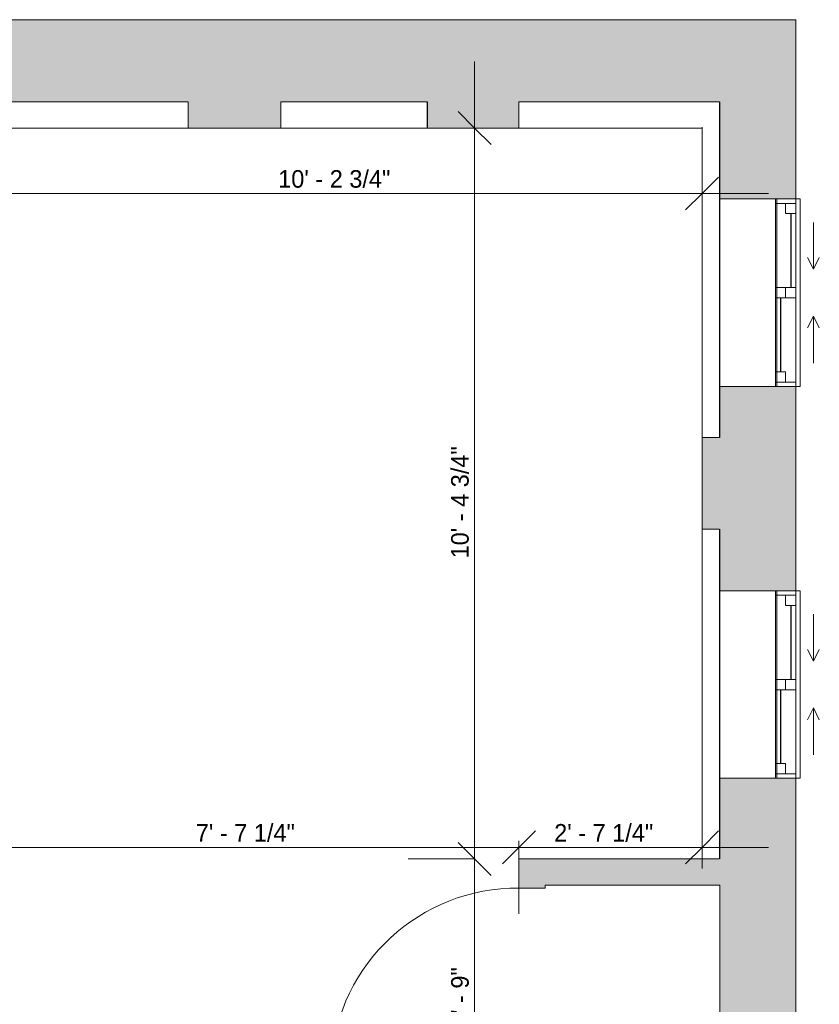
# Model space of a CAD drawing. Header units: inches. Extents: x -243 to 82, y -133 to 252.
# Tile 3 of 3: x -54 to 82, y 83 to 252. Entities that reach past the tile are written whole.
import ezdxf

# ---------------------------------------------------------------- set-up
doc = ezdxf.new("R2010")
doc.units = ezdxf.units.IN
doc.header["$MEASUREMENT"] = 0
for name, color, linetype, lineweight in [('A-ANNO-DIMS', 211, 'Continuous', 9), ('A-ANNO-DIMS-96', 211, 'Continuous', 9), ('A-DETL', 90, 'Continuous', 18), ('A-DOOR', 31, 'Continuous', 9), ('A-GLAZ', 151, 'Continuous', 9), ('A-WALL', 90, 'Continuous', 9), ('A-WALL-PATT', 111, 'Continuous', 9)]:
    doc.layers.add(name, color=color, linetype=linetype, lineweight=lineweight)
doc.styles.add('Inter', font='txt', dxfattribs={"height": 3})
doc.dimstyles.new('Linear_-_1_32__Inter__Imperial__SMALL', dxfattribs={"dimscale": 12, "dimtxt": 3.974399, "dimasz": 0.46875, "dimexe": 0.944882, "dimexo": 0.629921, "dimgap": 0, "dimtad": 1, "dimrnd": 0.25, "dimzin": 1, "dimdsep": 46, "dimlunit": 4, "dimtxsty": 'Inter', "dimblk1": 'OBLIQUE', "dimblk2": 'OBLIQUE', "dimsah": 1, "dimcen": 0.09, "dimdle": 0.944882, "dimazin": 0, "dimtfac": 1, "dimtdec": 4, "dimtix": 1, "dimtmove": 0, "dimatfit": 3, "dimfxl": 1, "dimtvp": 1, "dimtfill": 1, "dimfrac": 2, "dimtolj": 1, "dimtzin": 0, "dimarcsym": 2})

# ---------------------------------------------------------------- blocks, each defined once
blk = doc.blocks.new('Planitar - Single Door_Flush Panel - 2_-8_ x 6_-8_-3089030-101_1 - Basement DIM')
at = {"layer": 'A-DOOR', "lineweight": 18}
for p, q in [((14, -2.25), (14, -34.26)), ((16, -2.25), (14, -2.25)), ((16, -2.25), (16, -34.26)), ((16, -34.26), (14, -34.26))]:
    blk.add_line(p, q, dxfattribs=at)
at = {"layer": 'A-DOOR'}
blk.add_arc((15.77, -2.55), 31.78, 179.459, 266.1397, dxfattribs=at)
blk = doc.blocks.new('Planitar-Sliding-Double - 60_ x 48_-3165648-101_1 - Basement DIM')
at = {"layer": 'A-GLAZ'}
for p, q in [((-16, 3.1), (-16, 7.1)), ((-16, 7.1), (16, 7.1)), ((16, 3.1), (16, 7.1)), ((16, 3.1), (-16, 3.1)), ((-16, 3.1), (-16, -6.65)), ((16, 3.1), (-16, 3.1)), ((16, -6.65), (16, 3.1)), ((-16, -6.65), (16, -6.65))]:
    blk.add_line(p, q, dxfattribs=at)
blk = doc.blocks.new('Plan-Double-Sliding - Plan-Double-Sliding-3156129-101_1 - Basement DIM')
at = {"layer": 'A-GLAZ'}
for p, q in [((-4, 3.34375), (-6, 4.34375)), ((4, 3.34375), (6, 4.34375)), ((-4, 3.34375), (-12, 3.34375)), ((-4, 3.34375), (-6, 2.34375)), ((4, 3.34375), (6, 2.34375)), ((4, 3.34375), (12, 3.34375)), ((16, 0.34375), (-16, 0.34375)), ((-13.5, 0.34375), (-0.875, 0.34375)), ((0.875, 0.34375), (15.25, 0.34375)), ((-15.25, -3.15625), (-0.875, -3.15625)), ((0.875, -3.15625), (13.5, -3.15625)), ((-16, -12.65625), (16, -12.65625))]:
    blk.add_line(p, q, dxfattribs=at)
at = {"layer": 'A-GLAZ', "lineweight": 18}
for p, q in [((-16, 0.34375), (-16, -12.65625)), ((-16, 0.34375), (-13.5, 0.34375)), ((-15.25, 0.34375), (-15.25, -3.15625)), ((-13.5, 0.34375), (-13.5, -1.40625)), ((-0.875, -3.15625), (-0.875, 0.34375)), ((-0.875, 0.34375), (0.875, 0.34375)), ((0.875, 0.34375), (0.875, -3.15625)), ((15.25, 0.34375), (16, 0.34375)), ((15.25, 0.34375), (15.25, -3.15625)), ((16, -12.65625), (16, 0.34375)), ((-13.5, -1.40625), (-15.25, -1.40625)), ((0.875, -1.40625), (-0.875, -1.40625)), ((13.5, -1.40625), (13.5, -3.15625)), ((15.25, -1.40625), (13.5, -1.40625)), ((-16, -3.15625), (-15.25, -3.15625)), ((-0.875, -3.15625), (0.875, -3.15625)), ((13.5, -3.15625), (16, -3.15625))]:
    blk.add_line(p, q, dxfattribs=at)
at = {"layer": 'A-GLAZ', "lineweight": 25}
for p, q in [((-13.5, -0.53125), (-0.875, -0.53125)), ((0.875, -2.28125), (13.5, -2.28125))]:
    blk.add_line(p, q, dxfattribs=at)
blk = doc.blocks.new('DIMBLOCK19-101_1 - Basement DIM')
at = {"layer": 'A-ANNO-DIMS-96'}
for p, q in [((-60.55, 106.67), (-60.55, 121.59)), ((30.7, 111.35), (30.7, 98.91)), ((30.7, 110.25), (30.7, 111.35)), ((-60.55, 110.25), (30.7, 110.25)), ((-60.55, 110.25), (-60.55, 106.67))]:
    blk.add_line(p, q, dxfattribs=at)
at = {"layer": 'A-ANNO-DIMS-96', "lineweight": 35}
for p, q in [((-60.55, 110.25), (-57.73, 113.06)), ((30.7, 110.25), (33.52, 113.06)), ((-60.55, 110.25), (-63.36, 107.44)), ((30.7, 110.25), (27.89, 107.44))]:
    blk.add_line(p, q, dxfattribs=at)
at = {"layer": 'A-ANNO-DIMS-96', "color": 0, "insert": (-24.44, 114.24), "char_height": 3, "width": 22.8329, "attachment_point": 1, "line_spacing_factor": 0.9936, "style": 'Inter', "bg_fill": 3, "box_fill_scale": 1.25, "bg_fill_color": 256, "bg_fill_true_color": 13158600, "bg_fill_transparency": 0}
blk.add_mtext('7\' - 7 1/4"', dxfattribs=at)
blk = doc.blocks.new('_Oblique')
at = {"color": 0, "linetype": 'ByBlock', "lineweight": -2}
blk.add_line((-0.5, -0.5), (0.5, 0.5), dxfattribs=at)
blk = doc.blocks.new('DIMBLOCK20-101_1 - Basement DIM')
at = {"layer": 'A-ANNO-DIMS-96'}
for p, q in [((61.95, 106.67), (61.95, 121.59)), ((30.7, 111.35), (30.7, 98.91)), ((30.7, 110.25), (30.7, 111.35)), ((30.7, 110.25), (73.29, 110.25)), ((61.95, 110.25), (61.95, 106.67))]:
    blk.add_line(p, q, dxfattribs=at)
at = {"layer": 'A-ANNO-DIMS-96', "lineweight": 35}
for p, q in [((30.7, 110.25), (33.52, 113.06)), ((61.95, 110.25), (64.77, 113.06)), ((30.7, 110.25), (27.89, 107.44)), ((61.95, 110.25), (59.14, 107.44))]:
    blk.add_line(p, q, dxfattribs=at)
at = {"layer": 'A-ANNO-DIMS-96', "color": 0, "insert": (36.71, 114.24), "char_height": 3, "width": 23.0714, "attachment_point": 1, "line_spacing_factor": 0.9936, "style": 'Inter', "bg_fill": 3, "box_fill_scale": 1.25, "bg_fill_color": 256, "bg_fill_true_color": 13158600, "bg_fill_transparency": 0}
blk.add_mtext('2\' - 7 1/4"', dxfattribs=at)
blk = doc.blocks.new('DIMBLOCK28-101_1 - Basement DIM')
at = {"layer": 'A-ANNO-DIMS-96'}
for p, q in [((-60.7, 218.26), (-60.7, 233.18)), ((61.95, 218.26), (61.95, 233.18)), ((-60.7, 221.84), (73.29, 221.84)), ((-60.7, 221.84), (-60.7, 218.26)), ((61.95, 221.84), (61.95, 218.26))]:
    blk.add_line(p, q, dxfattribs=at)
at = {"layer": 'A-ANNO-DIMS-96', "lineweight": 35}
for p, q in [((-60.7, 221.84), (-57.88, 224.65)), ((61.95, 221.84), (64.77, 224.65)), ((-60.7, 221.84), (-63.51, 219.03)), ((61.95, 221.84), (59.14, 219.03))]:
    blk.add_line(p, q, dxfattribs=at)
at = {"layer": 'A-ANNO-DIMS-96', "color": 0, "insert": (-10.38, 225.83), "char_height": 3, "width": 26.4099, "attachment_point": 1, "line_spacing_factor": 0.9936, "style": 'Inter', "bg_fill": 3, "box_fill_scale": 1.25, "bg_fill_color": 256, "bg_fill_true_color": 13158600, "bg_fill_transparency": 0}
blk.add_mtext('10\' - 2 3/4"', dxfattribs=at)
blk = doc.blocks.new('DIMBLOCK33-101_1 - Basement DIM')
at = {"layer": 'A-ANNO-DIMS-96', "lineweight": 35}
for p, q in [((23.12, 108.29), (20.31, 111.11)), ((23.12, 108.29), (25.94, 105.48)), ((23.12, 63.31), (20.31, 66.12)), ((23.12, 63.31), (25.94, 60.49))]:
    blk.add_line(p, q, dxfattribs=at)
at = {"layer": 'A-ANNO-DIMS-96'}
for p, q in [((23.14, 108.29), (11.78, 108.29)), ((23.12, 63.31), (23.12, 108.29)), ((23.12, 108.29), (23.14, 108.29)), ((23.14, 63.31), (11.78, 63.31)), ((23.12, 63.31), (23.14, 63.31))]:
    blk.add_line(p, q, dxfattribs=at)
at = {"layer": 'A-ANNO-DIMS-96', "color": 0, "insert": (19.13, 79.59), "char_height": 3, "width": 14.904, "attachment_point": 1, "rotation": 90, "line_spacing_factor": 0.9936, "style": 'Inter', "bg_fill": 3, "box_fill_scale": 1.25, "bg_fill_color": 256, "bg_fill_true_color": 13158600, "bg_fill_transparency": 0}
blk.add_mtext('3\' - 9"', dxfattribs=at)
blk = doc.blocks.new('DIMBLOCK34-101_1 - Basement DIM')
at = {"layer": 'A-ANNO-DIMS-96'}
for p, q in [((23.12, 108.29), (23.12, 244.34)), ((26.7, 233), (11.78, 233)), ((23.12, 233), (26.7, 233)), ((23.14, 108.29), (11.78, 108.29)), ((23.12, 108.29), (23.14, 108.29))]:
    blk.add_line(p, q, dxfattribs=at)
at = {"layer": 'A-ANNO-DIMS-96', "lineweight": 35}
for p, q in [((23.12, 233), (20.31, 235.81)), ((23.12, 233), (25.94, 230.19)), ((23.12, 108.29), (20.31, 111.11)), ((23.12, 108.29), (25.94, 105.48))]:
    blk.add_line(p, q, dxfattribs=at)
at = {"layer": 'A-ANNO-DIMS-96', "color": 0, "insert": (19.13, 159.57), "char_height": 3, "width": 26.5887, "attachment_point": 1, "rotation": 90, "line_spacing_factor": 0.9936, "style": 'Inter', "bg_fill": 3, "box_fill_scale": 1.25, "bg_fill_color": 256, "bg_fill_true_color": 13158600, "bg_fill_transparency": 0}
blk.add_mtext('10\' - 4 3/4"', dxfattribs=at)

msp = doc.modelspace()

# ---------------------------------------------------------------- hatches: boundary and pattern name
at = {"layer": 'A-WALL'}
msp.add_hatch(color=9, dxfattribs=at).paths.add_polyline_path([(-25.738, 233), (-25.724, 233), (-25.738, 236)], flags=0)
at = {"layer": 'A-WALL-PATT'}
for points in [[(23.579, 237.5), (23.579, 251.5), (-60.697, 251.5), (-60.697, 237.5), (15.065, 237.5)], [(30.689, 233), (30.689, 251.5), (23.579, 251.5), (23.579, 237.5), (15.079, 237.5), (15.079, 233)], [(77.953, 237.5), (77.953, 251.5), (30.703, 251.5), (30.703, 237.5), (74.144, 237.5)], [(-9.935, 233), (-9.935, 237.5), (-25.724, 237.5), (-25.724, 233)], [(77.953, 164.555), (77.953, 180.197), (61.953, 180.197), (61.953, 164.555), (74.144, 164.555)], [(64.939, 103.794), (64.953, 103.794), (64.939, 108.294), (30.703, 108.294), (30.703, 103.794), (61.939, 103.794)]]:
    msp.add_hatch(color=9, dxfattribs=at).paths.add_polyline_path(points, flags=0)
h = msp.add_hatch(color=9, dxfattribs=at)
h.paths.add_polyline_path([(77.953, 180.197), (77.953, 188.912), (64.953, 188.912), (64.953, 180.197), (74.144, 180.197)], flags=0)
h.paths.add_polyline_path([(74.144, 220.912), (77.953, 220.912), (77.953, 237.5), (64.953, 237.5), (64.953, 220.912), (68.468, 220.912)], flags=0)
h = msp.add_hatch(color=9, dxfattribs=at)
h.paths.add_polyline_path([(77.953, -52.25), (77.953, 122.044), (64.953, 122.044), (64.953, -52.25)], flags=0)
h.paths.add_polyline_path([(77.953, 154.044), (77.953, 164.555), (64.953, 164.555), (64.953, 154.044), (76.603, 154.044)], flags=0)
h = msp.add_hatch(color=9, dxfattribs=at)
h.paths.add_polyline_path([(30.703, 63.305), (35.203, 63.305), (35.203, 71.296), (30.703, 71.296)], flags=0)
h.paths.add_polyline_path([(30.703, 103.303), (35.203, 103.303), (35.203, 103.794), (30.703, 103.794)], flags=0)

# ---------------------------------------------------------------- linework, layer by layer
at = {"layer": 'A-DETL'}
for p, q in [((-25.738, 237.5), (-60.71, 237.5)), ((-25.738, 233), (-25.738, 237.5)), ((15.065, 237.5), (-9.935, 237.5)), ((-9.935, 237.5), (-9.935, 233)), ((15.065, 233), (15.065, 237.5)), ((64.939, 237.5), (30.689, 237.5)), ((30.689, 237.5), (30.689, 233)), ((64.939, 180.197), (64.939, 237.5)), ((-60.71, 233), (-25.738, 233)), ((-9.935, 233), (15.065, 233)), ((30.689, 233), (61.939, 233)), ((61.939, 233), (61.939, 180.197)), ((61.939, 180.197), (64.939, 180.197)), ((64.939, 164.555), (61.939, 164.555)), ((61.939, 164.555), (61.939, 108.294)), ((64.939, 108.294), (64.939, 164.555)), ((61.939, 108.294), (64.939, 108.294))]:
    msp.add_line(p, q, dxfattribs=at)
at = {"layer": 'A-WALL'}
for p, q in [((77.953, 251.5), (-238.547, 251.5)), ((77.953, 220.912), (77.953, 251.5)), ((-25.724, 237.5), (-25.724, 233)), ((15.079, 237.5), (15.079, 233)), ((64.953, 237.5), (64.953, 220.912)), ((-25.724, 233), (-9.935, 233)), ((15.079, 233), (30.689, 233)), ((64.953, 188.912), (64.953, 180.197)), ((77.953, 154.044), (77.953, 188.912)), ((61.953, 180.197), (61.953, 164.555)), ((64.953, 164.555), (64.953, 154.044)), ((64.953, 122.044), (64.953, 108.294)), ((77.953, -52.25), (77.953, 122.044)), ((61.939, 108.294), (30.703, 108.294)), ((30.703, 108.294), (30.703, 103.303)), ((30.703, 103.303), (35.203, 103.303)), ((35.203, 103.794), (64.953, 103.794)), ((35.203, 103.303), (35.203, 103.794)), ((64.953, 103.794), (64.953, 67.805))]:
    msp.add_line(p, q, dxfattribs=at)

# ---------------------------------------------------------------- block references
at = {"layer": 'A-DOOR', "rotation": 269.9999999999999}
msp.add_blockref('Planitar - Single Door_Flush Panel - 2_-8_ x 6_-8_-3089030-101_1 - Basement DIM', (32.953, 87.299), dxfattribs=at)
at = {"layer": 'A-GLAZ', "rotation": 269.9999999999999}
for name, p in [('Planitar-Sliding-Double - 60_ x 48_-3165648-101_1 - Basement DIM', (71.603, 204.912)), ('Plan-Double-Sliding - Plan-Double-Sliding-3156129-101_1 - Basement DIM', (77.609, 204.912)), ('Planitar-Sliding-Double - 60_ x 48_-3165648-101_1 - Basement DIM', (71.603, 138.044)), ('Plan-Double-Sliding - Plan-Double-Sliding-3156129-101_1 - Basement DIM', (77.609, 138.044))]:
    msp.add_blockref(name, p, dxfattribs=at)

# ---------------------------------------------------------------- next in the draw order: dimensions: what is measured, and where the dimension line sits
at = {"layer": 'A-ANNO-DIMS'}
for base, p1, p2, override, picture, middle in [((61.953, 221.838), (-60.697, 225.816), (61.953, 225.816), {"dimpost": '<>', "dimfxl": 122.649606}, 'DIMBLOCK28-101_1 - Basement DIM', (0.628, 223.634)), ((30.703, 110.248), (-60.547, 114.225), (30.703, 103.794), {"dimpost": '<>', "dimfxl": 91.844316}, 'DIMBLOCK19-101_1 - Basement DIM', (-14.922, 112.044))]:
    dim = msp.add_linear_dim(base=base, p1=p1, p2=p2, dimstyle='Linear_-_1_32__Inter__Imperial__SMALL', override=override, dxfattribs=at)
    dim.commit()
    dim.dimension.update_dxf_attribs({"geometry": picture, "text_midpoint": middle})

# ---------------------------------------------------------------- next in the draw order: dimensions: what is measured, and where the dimension line sits
dim = msp.add_linear_dim(base=(61.953, 110.248), p1=(30.703, 103.794), p2=(61.953, 114.225), dimstyle='Linear_-_1_32__Inter__Imperial__SMALL', override={"dimpost": '<>', "dimfxl": 32.94508}, dxfattribs=at)
dim.commit()
dim.dimension.update_dxf_attribs({"geometry": 'DIMBLOCK20-101_1 - Basement DIM', "text_midpoint": (46.328, 112.044)})

# ---------------------------------------------------------------- next in the draw order: dimensions: what is measured, and where the dimension line sits
dim = msp.add_linear_dim(base=(23.123, 108.294), p1=(30.703, 63.305), p2=(30.703, 108.294), angle=90, dimstyle='Linear_-_1_32__Inter__Imperial__SMALL', override={"dimpost": '<>', "dimfxl": 44.988748}, dxfattribs=at)
dim.commit()
dim.dimension.update_dxf_attribs({"geometry": 'DIMBLOCK33-101_1 - Basement DIM', "text_midpoint": (21.58, 85.799)})

# ---------------------------------------------------------------- next in the draw order: dimensions: what is measured, and where the dimension line sits
dim = msp.add_linear_dim(base=(23.123, 233), p1=(30.703, 108.294), p2=(19.146, 233), angle=90, dimstyle='Linear_-_1_32__Inter__Imperial__SMALL', override={"dimpost": '<>', "dimfxl": 125.240505}, dxfattribs=at)
dim.commit()
dim.dimension.update_dxf_attribs({"geometry": 'DIMBLOCK34-101_1 - Basement DIM', "text_midpoint": (21.327, 170.647)})

doc.saveas('drawing.dxf')
